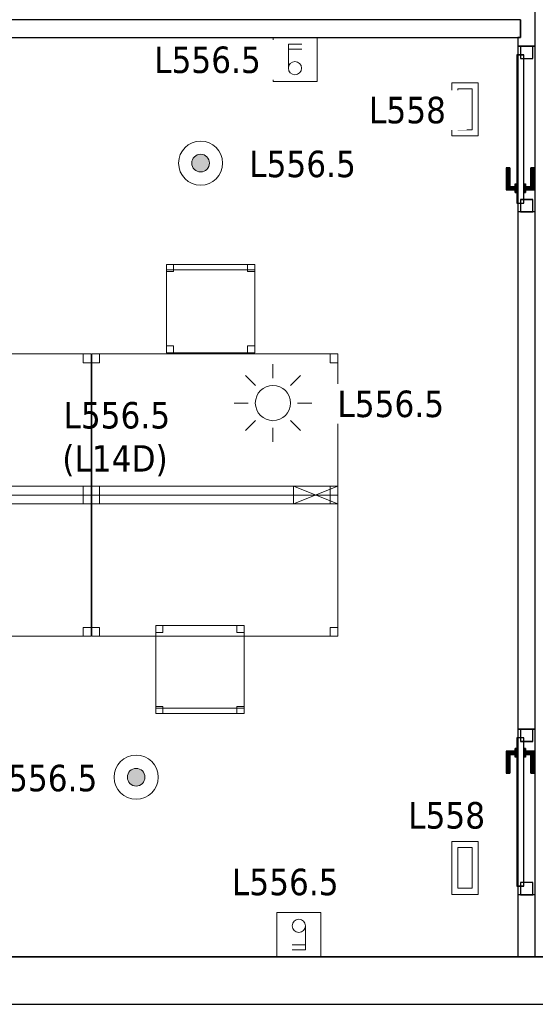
# Model space of a CAD drawing. Header units: metres. Extents: x 397.7 to 427.5, y 12.7 to 28.4.
# Tile 2 of 128: x 401.5 to 404.4, y 12.8 to 18.4. Entities that reach past the tile are written whole.
import ezdxf

# ---------------------------------------------------------------- set-up
doc = ezdxf.new("R2010")
doc.units = ezdxf.units.M
doc.layers.add('01_CARPINTERIA', color=5, linetype='Continuous', lineweight=25, true_color=0x0000ff)
doc.layers.add('01_SUELOS', color=7, linetype='Continuous', lineweight=25, true_color=0x007f00)
for name, color, linetype, lineweight in [('02_MOBILIARIO', 7, 'Continuous', 18), ('A-DETL-____-MBND', 7, 'Continuous', 18), ('A-DETL-GENF-OTLN', 7, 'Continuous', 18), ('A-GENM-____-OTLN', 7, 'Continuous', 18), ('A-WALL-____-MCUT', 7, 'Continuous', 25), ('A-WALL-____-OTLN', 7, 'Continuous', 25), ('E-ELEC-FIXT-IDEN', 7, 'Continuous', 30), ('E-LITE-____-IDEN', 7, 'Continuous', 30), ('E-LITE-EQPM-IDEN', 7, 'Continuous', 30)]:
    doc.layers.add(name, color=color, linetype=linetype, lineweight=lineweight)
doc.styles.add('Tahoma_4', font='tahoma.ttf', dxfattribs={"height": 0.15})

# ---------------------------------------------------------------- blocks, each defined once
blk = doc.blocks.new('Family - Mur P5-151247-08_ENLLUMENAT_P5')
at = {"layer": 'A-WALL-____-MCUT', "color": 253, "true_color": 0xaaaaaa}
for p, q in [((25.4725, 0.27), (0.0535, 0.27)), ((0, 0), (25.4166, 0))]:
    blk.add_line(p, q, dxfattribs=at)
at = {"layer": 'A-WALL-____-OTLN', "color": 253, "true_color": 0xaaaaaa}
for p, q in [((25.4725, 0.27), (0.0535, 0.27)), ((0, 0), (25.4166, 0))]:
    blk.add_line(p, q, dxfattribs=at)
at = {"layer": 'A-WALL-____-OTLN', "color": 253, "lineweight": 18, "true_color": 0xaaaaaa}
blk.add_line((0, 0), (25.4166, 0), dxfattribs=at)
blk = doc.blocks.new('Family - Taula 140X80_P5-151319-08_ENLLUMENAT_P5')
at = {"layer": 'A-DETL-____-MBND', "color": 253, "true_color": 0xaaaaaa}
for p, q in [((0, 0.7501), (0, 0.8001)), ((0, 0.8001), (0.0437, 0.8001)), ((0.0437, 0.8001), (0, 0.8001)), ((0, 0.8001), (0, 0.7501)), ((0, 0), (0, 0.8001)), ((0, 0.8001), (1.3973, 0.8001)), ((1.3973, 0.8001), (0, 0.8001)), ((0, 0.8001), (0, 0)), ((0.0437, 0.8001), (0.0437, 0.7501)), ((0.0437, 0.7501), (0.0437, 0.8001)), ((1.3536, 0.7501), (1.3536, 0.8001)), ((1.3536, 0.8001), (1.3973, 0.8001)), ((1.3973, 0.8001), (1.3536, 0.8001)), ((1.3536, 0.8001), (1.3536, 0.7501)), ((1.3973, 0.8001), (1.3973, 0.7501)), ((1.3973, 0.7501), (1.3973, 0.8001)), ((1.3973, 0.8001), (1.3973, 0)), ((1.3973, 0), (1.3973, 0.8001)), ((0.0437, 0.7501), (0, 0.7501)), ((0, 0.7501), (0.0437, 0.7501)), ((1.3973, 0.7501), (1.3536, 0.7501)), ((1.3536, 0.7501), (1.3973, 0.7501)), ((0, 0), (0, 0.05)), ((0, 0.05), (0.0437, 0.05)), ((0.0437, 0.05), (0, 0.05)), ((0, 0.05), (0, 0)), ((0.0437, 0), (0, 0)), ((0, 0), (0.0437, 0)), ((1.3973, 0), (0, 0)), ((0, 0), (1.3973, 0)), ((0.0437, 0.05), (0.0437, 0)), ((0.0437, 0), (0.0437, 0.05)), ((1.3536, 0), (1.3536, 0.05)), ((1.3536, 0.05), (1.3973, 0.05)), ((1.3973, 0.05), (1.3536, 0.05)), ((1.3536, 0.05), (1.3536, 0)), ((1.3973, 0), (1.3536, 0)), ((1.3536, 0), (1.3973, 0)), ((1.3973, 0.05), (1.3973, 0)), ((1.3973, 0), (1.3973, 0.05))]:
    blk.add_line(p, q, dxfattribs=at)
blk = doc.blocks.new('Family - Cadira d_Oficina_P5-151340-08_ENLLUMENAT_P5')
at = {"layer": 'A-DETL-____-MBND', "color": 253, "true_color": 0xaaaaaa}
for p, q in [((0, 0.47), (0, 0.5)), ((0, 0.5), (0.5, 0.5)), ((0, 0.5), (0, 0.47)), ((0.5, 0.5), (0, 0.5)), ((0, 0.46), (0, 0.5)), ((0, 0.5), (0.04, 0.5)), ((0, 0.5), (0, 0.46)), ((0.04, 0.5), (0, 0.5)), ((0, 0), (0, 0.5)), ((0, 0.5), (0.5, 0.5)), ((0.5, 0.5), (0, 0.5)), ((0, 0.5), (0, 0)), ((0.5, 0.47), (0, 0.47)), ((0, 0.47), (0.5, 0.47)), ((0.04, 0.46), (0, 0.46)), ((0, 0.46), (0.04, 0.46)), ((0.04, 0.5), (0.04, 0.46)), ((0.04, 0.46), (0.04, 0.5)), ((0.46, 0.46), (0.46, 0.5)), ((0.46, 0.5), (0.5, 0.5)), ((0.46, 0.5), (0.46, 0.46)), ((0.5, 0.5), (0.46, 0.5)), ((0.5, 0.46), (0.46, 0.46)), ((0.46, 0.46), (0.5, 0.46)), ((0.5, 0.5), (0.5, 0.47)), ((0.5, 0.47), (0.5, 0.5)), ((0.5, 0.5), (0.5, 0.46)), ((0.5, 0.46), (0.5, 0.5)), ((0.5, 0.5), (0.5, 0)), ((0.5, 0), (0.5, 0.5)), ((0, 0), (0, 0.04)), ((0, 0.04), (0.04, 0.04)), ((0, 0.04), (0, 0)), ((0.04, 0.04), (0, 0.04)), ((0.04, 0), (0, 0)), ((0, 0), (0.04, 0)), ((0.5, 0), (0, 0)), ((0.04, 0.04), (0.04, 0)), ((0.04, 0), (0.04, 0.04)), ((0.46, 0), (0.46, 0.04)), ((0.46, 0.04), (0.5, 0.04)), ((0.46, 0.04), (0.46, 0)), ((0.5, 0.04), (0.46, 0.04)), ((0.5, 0), (0.46, 0)), ((0.46, 0), (0.5, 0)), ((0.5, 0.04), (0.5, 0)), ((0.5, 0), (0.5, 0.04)), ((0, 0), (0.5, 0))]:
    blk.add_line(p, q, dxfattribs=at)
blk = doc.blocks.new('Family - Taula 140X80_P5-151489-08_ENLLUMENAT_P5')
at = {"layer": 'A-DETL-____-MBND', "color": 253, "true_color": 0xaaaaaa}
for p, q in [((0, 0.8001), (1.3973, 0.8001)), ((0, 0), (0, 0.8001)), ((1.3973, 0.8001), (0, 0.8001)), ((0, 0.8001), (0, 0)), ((0, 0.8001), (0.0437, 0.8001)), ((0, 0.7501), (0, 0.8001)), ((0.0437, 0.8001), (0, 0.8001)), ((0, 0.8001), (0, 0.7501)), ((0.0437, 0.8001), (0.0437, 0.7501)), ((0.0437, 0.7501), (0.0437, 0.8001)), ((1.3536, 0.8001), (1.3973, 0.8001)), ((1.3536, 0.7501), (1.3536, 0.8001)), ((1.3973, 0.8001), (1.3536, 0.8001)), ((1.3536, 0.8001), (1.3536, 0.7501)), ((1.3973, 0.8001), (1.3973, 0.7501)), ((1.3973, 0.7501), (1.3973, 0.8001)), ((1.3973, 0.8001), (1.3973, 0)), ((1.3973, 0), (1.3973, 0.8001)), ((0.0437, 0.7501), (0, 0.7501)), ((0, 0.7501), (0.0437, 0.7501)), ((1.3973, 0.7501), (1.3536, 0.7501)), ((1.3536, 0.7501), (1.3973, 0.7501)), ((0, 0.05), (0.0437, 0.05)), ((0, 0), (0, 0.05)), ((0.0437, 0.05), (0, 0.05)), ((0, 0.05), (0, 0)), ((0, 0), (1.3973, 0)), ((0.0437, 0), (0, 0)), ((0, 0), (0.0437, 0)), ((0.0437, 0.05), (0.0437, 0)), ((0.0437, 0), (0.0437, 0.05)), ((1.3536, 0.05), (1.3973, 0.05)), ((1.3536, 0), (1.3536, 0.05)), ((1.3973, 0.05), (1.3536, 0.05)), ((1.3536, 0.05), (1.3536, 0)), ((1.3973, 0), (1.3536, 0)), ((1.3536, 0), (1.3973, 0)), ((1.3973, 0.05), (1.3973, 0)), ((1.3973, 0), (1.3973, 0.05)), ((1.3973, 0), (0, 0))]:
    blk.add_line(p, q, dxfattribs=at)
blk = doc.blocks.new('Family - Taula 140X80_P5-151548-08_ENLLUMENAT_P5')
at = {"layer": 'A-DETL-____-MBND', "color": 253, "true_color": 0xaaaaaa}
for p, q in [((0, 0.8001), (0.0437, 0.8001)), ((0, 0.7501), (0, 0.8001)), ((0.0437, 0.8001), (0, 0.8001)), ((0, 0.8001), (0, 0.7501)), ((0, 0.8001), (1.3973, 0.8001)), ((0, 0), (0, 0.8001)), ((1.3973, 0.8001), (0, 0.8001)), ((0, 0.8001), (0, 0)), ((0.0437, 0.8001), (0.0437, 0.7501)), ((0.0437, 0.7501), (0.0437, 0.8001)), ((1.3536, 0.8001), (1.3973, 0.8001)), ((1.3536, 0.7501), (1.3536, 0.8001)), ((1.3973, 0.8001), (1.3536, 0.8001)), ((1.3536, 0.8001), (1.3536, 0.7501)), ((1.3973, 0.8001), (1.3973, 0.7501)), ((1.3973, 0.7501), (1.3973, 0.8001)), ((1.3973, 0.8001), (1.3973, 0)), ((1.3973, 0), (1.3973, 0.8001)), ((0.0437, 0.7501), (0, 0.7501)), ((0, 0.7501), (0.0437, 0.7501)), ((1.3973, 0.7501), (1.3536, 0.7501)), ((1.3536, 0.7501), (1.3973, 0.7501)), ((0, 0.05), (0.0437, 0.05)), ((0, 0), (0, 0.05)), ((0.0437, 0.05), (0, 0.05)), ((0, 0.05), (0, 0)), ((0, 0), (1.3973, 0)), ((0.0437, 0), (0, 0)), ((0, 0), (0.0437, 0)), ((0.0437, 0.05), (0.0437, 0)), ((0.0437, 0), (0.0437, 0.05)), ((1.3536, 0.05), (1.3973, 0.05)), ((1.3536, 0), (1.3536, 0.05)), ((1.3973, 0.05), (1.3536, 0.05)), ((1.3536, 0.05), (1.3536, 0)), ((1.3973, 0), (1.3536, 0)), ((1.3536, 0), (1.3973, 0)), ((1.3973, 0.05), (1.3973, 0)), ((1.3973, 0), (1.3973, 0.05)), ((1.3973, 0), (0, 0))]:
    blk.add_line(p, q, dxfattribs=at)
blk = doc.blocks.new('Family - Mampara P5-151608-08_ENLLUMENAT_P5')
at = {"layer": 'A-WALL-____-MCUT', "color": 253, "true_color": 0xaaaaaa}
for p, q in [((0.35, 0.1), (0, 0.1)), ((0, 0.1), (0, 0)), ((0.35, 0), (0.35, 0.1)), ((1.29, 0.1), (1.29, 0)), ((4.2209, 0.1), (1.29, 0.1)), ((4.2209, 0), (4.2209, 0.1)), ((5.1609, 0.1), (5.1609, 0)), ((5.2109, 0.1), (5.1609, 0.1)), ((5.2109, 0.0845), (5.2109, 0.1)), ((5.3109, 0.0845), (5.2109, 0.0845)), ((0, 0), (0.35, 0)), ((1.29, 0), (4.2209, 0)), ((5.1609, 0), (5.3609, 0))]:
    blk.add_line(p, q, dxfattribs=at)
at = {"layer": 'A-WALL-____-OTLN', "color": 253, "true_color": 0xaaaaaa}
for p, q in [((5.2109, 0.1), (0, 0.1)), ((0, 0.1), (0, 0)), ((0.35, 0), (0.35, 0.1)), ((1.29, 0.1), (0.35, 0.1)), ((1.29, 0), (1.29, 0.1)), ((4.2209, 0), (4.2209, 0.1)), ((5.1609, 0.1), (4.2209, 0.1)), ((5.1609, 0), (5.1609, 0.1)), ((5.2109, 0.0845), (5.2109, 0.1)), ((5.3109, 0.0845), (5.2109, 0.0845)), ((0, 0), (10.3088, 0)), ((0.35, 0), (1.29, 0)), ((4.2209, 0), (5.1609, 0))]:
    blk.add_line(p, q, dxfattribs=at)
at = {"layer": 'A-WALL-____-OTLN', "color": 253, "lineweight": 18, "true_color": 0xaaaaaa}
blk.add_line((0, 0), (10.3088, 0), dxfattribs=at)
blk = doc.blocks.new('Family - Vano porta P5-151612-08_ENLLUMENAT_P5')
at = {"layer": 'A-GENM-____-OTLN', "color": 253, "true_color": 0xaaaaaa}
for p, q in [((404.437, 14.4006), (404.337, 14.4006)), ((404.337, 14.4006), (404.337, 13.4606)), ((404.337, 13.4606), (404.337, 14.4006)), ((404.337, 14.4006), (404.437, 14.4006)), ((404.437, 13.4606), (404.437, 14.4006)), ((404.437, 14.4006), (404.437, 13.4606)), ((404.337, 13.4606), (404.437, 13.4606)), ((404.337, 13.4606), (404.437, 13.4606))]:
    blk.add_line(p, q, dxfattribs=at)
blk = doc.blocks.new('Family - Vano porta P5-151616-08_ENLLUMENAT_P5')
at = {"layer": 'A-GENM-____-OTLN', "color": 253, "true_color": 0xaaaaaa}
for p, q in [((404.437, 18.2715), (404.337, 18.2715)), ((404.337, 18.2715), (404.337, 17.3315)), ((404.337, 17.3315), (404.337, 18.2715)), ((404.337, 18.2715), (404.437, 18.2715)), ((404.437, 17.3315), (404.437, 18.2715)), ((404.437, 18.2715), (404.437, 17.3315)), ((404.337, 17.3315), (404.437, 17.3315)), ((404.337, 17.3315), (404.437, 17.3315))]:
    blk.add_line(p, q, dxfattribs=at)
blk = doc.blocks.new('Family - Cadira d_Oficina_P5-151666-08_ENLLUMENAT_P5')
at = {"layer": 'A-DETL-____-MBND', "color": 253, "true_color": 0xaaaaaa}
for p, q in [((0, 0.5), (0.04, 0.5)), ((0, 0.46), (0, 0.5)), ((0.04, 0.5), (0, 0.5)), ((0, 0.5), (0, 0.46)), ((0, 0), (0, 0.5)), ((0, 0.5), (0.5, 0.5)), ((0, 0.5), (0, 0)), ((0.5, 0.5), (0, 0.5)), ((0.04, 0.46), (0, 0.46)), ((0, 0.46), (0.04, 0.46)), ((0.04, 0.5), (0.04, 0.46)), ((0.04, 0.46), (0.04, 0.5)), ((0.46, 0.5), (0.5, 0.5)), ((0.46, 0.46), (0.46, 0.5)), ((0.5, 0.5), (0.46, 0.5)), ((0.46, 0.5), (0.46, 0.46)), ((0.5, 0.46), (0.46, 0.46)), ((0.46, 0.46), (0.5, 0.46)), ((0.5, 0.5), (0.5, 0.46)), ((0.5, 0.46), (0.5, 0.5)), ((0.5, 0.5), (0.5, 0)), ((0.5, 0), (0.5, 0.5)), ((0, 0.04), (0.04, 0.04)), ((0, 0), (0, 0.04)), ((0.04, 0.04), (0, 0.04)), ((0, 0.04), (0, 0)), ((0, 0.03), (0.5, 0.03)), ((0, 0), (0, 0.03)), ((0.5, 0.03), (0, 0.03)), ((0, 0.03), (0, 0)), ((0.5, 0), (0, 0)), ((0, 0), (0.5, 0)), ((0.04, 0), (0, 0)), ((0, 0), (0.04, 0)), ((0.5, 0), (0, 0)), ((0, 0), (0.5, 0)), ((0.04, 0.04), (0.04, 0)), ((0.04, 0), (0.04, 0.04)), ((0.46, 0.04), (0.5, 0.04)), ((0.46, 0), (0.46, 0.04)), ((0.5, 0.04), (0.46, 0.04)), ((0.46, 0.04), (0.46, 0)), ((0.46, 0), (0.5, 0)), ((0.5, 0.04), (0.5, 0)), ((0.5, 0), (0.5, 0.04)), ((0.5, 0.03), (0.5, 0)), ((0.5, 0), (0.5, 0.03)), ((0.5, 0), (0.46, 0))]:
    blk.add_line(p, q, dxfattribs=at)
blk = doc.blocks.new('Family - Paviment P5-151720-08_ENLLUMENAT_P5')
at = {"layer": '01_SUELOS', "color": 9, "true_color": 0xaad4aa}
for p, q in [((0, 0), (25.4182, 0)), ((25.4182, 0), (0, 0))]:
    blk.add_line(p, q, dxfattribs=at)
blk = doc.blocks.new('Family - LONDR55-XX_ZZ-ARQ-CAA-M3D-Londres55-151846-08_ENLLUMENAT_P5')
at = {"layer": '01_CARPINTERIA', "color": 161, "true_color": 0xaaaaff}
for p, q in [((0.1263, 0.1487), (0.125, 0.15)), ((0.125, 0.15), (0.125, 0.1)), ((0.125, 0.15), (0.1263, 0.1487)), ((0.25, 0.15), (0.125, 0.15)), ((0.13, 0.145), (0.1263, 0.1487)), ((0.1263, 0.1487), (0.1263, 0.1)), ((0.1263, 0.1487), (0.1263, 0.1)), ((0.1263, 0.1487), (0.13, 0.145)), ((0.25, 0.1487), (0.1263, 0.1487)), ((0.25, 0.1487), (0.1263, 0.1487)), ((0.135, 0.14), (0.13, 0.145)), ((0.13, 0.145), (0.13, 0.1)), ((0.13, 0.145), (0.13, 0.1)), ((0.13, 0.145), (0.135, 0.14)), ((0.25, 0.145), (0.13, 0.145)), ((0.25, 0.145), (0.13, 0.145)), ((0.135, 0.1), (0.135, 0.14)), ((0.135, 0.14), (0.135, 0.1)), ((0.135, 0.14), (0.14, 0.135)), ((0.14, 0.135), (0.135, 0.14)), ((0.135, 0.14), (0.25, 0.14)), ((0.25, 0.14), (0.135, 0.14)), ((0.14, 0.135), (0.14, 0.1)), ((0.14, 0.135), (0.1437, 0.1313)), ((0.1437, 0.1313), (0.14, 0.135)), ((0.14, 0.135), (0.14, 0.1)), ((0.25, 0.135), (0.14, 0.135)), ((0.25, 0.135), (0.14, 0.135)), ((0.1437, 0.1313), (0.1437, 0.1)), ((0.1437, 0.1313), (0.145, 0.13)), ((0.145, 0.13), (0.1437, 0.1313)), ((0.1437, 0.1313), (0.1437, 0.1)), ((0.25, 0.1313), (0.1437, 0.1313)), ((0.25, 0.1313), (0.1437, 0.1313)), ((0.145, 0.13), (0.145, 0.1)), ((0.25, 0.13), (0.145, 0.13)), ((0.25, 0.1487), (0.25, 0.15)), ((0.25, 0.15), (0.25, 0.1487)), ((0.25, 0.145), (0.25, 0.1487)), ((0.25, 0.1487), (0.25, 0.145)), ((0.25, 0.145), (0.25, 0.14)), ((0.25, 0.14), (0.25, 0.145)), ((0.25, 0.14), (0.25, 0.135)), ((0.25, 0.135), (0.25, 0.14)), ((0.25, 0.135), (0.25, 0.1313)), ((0.25, 0.1313), (0.25, 0.135)), ((0.25, 0.1313), (0.25, 0.13)), ((0.25, 0.13), (0.25, 0.1313)), ((0.07, 0.07), (0, 0.07)), ((0, 0.07), (0, 0)), ((0.07, 0.07), (0, 0.07)), ((0, 0.07), (0, 0)), ((0.89, 0.09), (0.05, 0.09)), ((0.05, 0.09), (0.05, 0.05)), ((0.89, 0.09), (0.05, 0.09)), ((0.05, 0.09), (0.05, 0.05)), ((0.07, 0), (0.07, 0.07)), ((0.07, 0.07), (0.07, 0)), ((0.16, 0.1), (0.11, 0.1)), ((0.11, 0.1), (0.16, 0.1)), ((0.11, 0.1), (0.11, 0.09)), ((0.11, 0.09), (0.11, 0.1)), ((0.16, 0.09), (0.11, 0.09)), ((0.11, 0.09), (0.16, 0.09)), ((0.1263, 0.1), (0.125, 0.1)), ((0.125, 0.1), (0.1263, 0.1)), ((0.13, 0.1), (0.1263, 0.1)), ((0.1263, 0.1), (0.13, 0.1)), ((0.135, 0.1), (0.13, 0.1)), ((0.13, 0.1), (0.135, 0.1)), ((0.14, 0.1), (0.135, 0.1)), ((0.135, 0.1), (0.14, 0.1)), ((0.14, 0.1), (0.1437, 0.1)), ((0.1437, 0.1), (0.14, 0.1)), ((0.1437, 0.1), (0.145, 0.1)), ((0.145, 0.1), (0.1437, 0.1)), ((0.16, 0.1), (0.16, 0.09)), ((0.16, 0.1), (0.16, 0.09)), ((0.94, 0.07), (0.87, 0.07)), ((0.87, 0.07), (0.87, 0)), ((0.94, 0.07), (0.87, 0.07)), ((0.87, 0.07), (0.87, 0)), ((0.89, 0.05), (0.89, 0.09)), ((0.89, 0.09), (0.89, 0.05)), ((0.94, 0), (0.94, 0.07)), ((0.94, 0.07), (0.94, 0)), ((0, 0), (0.07, 0)), ((0, 0), (0.07, 0)), ((0.05, 0.05), (0.89, 0.05)), ((0.05, 0.05), (0.89, 0.05)), ((0.11, 0.05), (0.16, 0.05)), ((0.16, 0.05), (0.11, 0.05)), ((0.11, 0.05), (0.11, 0.04)), ((0.11, 0.04), (0.11, 0.05)), ((0.11, 0.04), (0.16, 0.04)), ((0.16, 0.04), (0.11, 0.04)), ((0.1263, 0.04), (0.125, 0.04)), ((0.125, 0.04), (0.1263, 0.04)), ((0.125, 0.04), (0.125, -0.01)), ((0.13, 0.04), (0.1263, 0.04)), ((0.1263, 0.04), (0.13, 0.04)), ((0.1263, 0.04), (0.1263, -0.0087)), ((0.1263, 0.04), (0.1263, -0.0087)), ((0.13, 0.04), (0.135, 0.04)), ((0.135, 0.04), (0.13, 0.04)), ((0.13, 0.04), (0.13, -0.005)), ((0.13, 0.04), (0.13, -0.005)), ((0.13, -0.005), (0.135, 0)), ((0.135, 0), (0.13, -0.005)), ((0.135, 0.04), (0.14, 0.04)), ((0.14, 0.04), (0.135, 0.04)), ((0.135, 0), (0.135, 0.04)), ((0.135, 0.04), (0.135, 0)), ((0.14, 0.005), (0.135, 0)), ((0.135, 0), (0.14, 0.005)), ((0.25, 0), (0.135, 0)), ((0.135, 0), (0.25, 0)), ((0.14, 0.04), (0.1437, 0.04)), ((0.1437, 0.04), (0.14, 0.04)), ((0.14, 0.04), (0.14, 0.005)), ((0.14, 0.04), (0.14, 0.005)), ((0.1437, 0.0087), (0.14, 0.005)), ((0.14, 0.005), (0.1437, 0.0087)), ((0.14, 0.005), (0.25, 0.005)), ((0.14, 0.005), (0.25, 0.005)), ((0.1437, 0.04), (0.145, 0.04)), ((0.145, 0.04), (0.1437, 0.04)), ((0.1437, 0.04), (0.1437, 0.0087)), ((0.1437, 0.04), (0.1437, 0.0087)), ((0.145, 0.01), (0.1437, 0.0087)), ((0.1437, 0.0087), (0.145, 0.01)), ((0.1437, 0.0087), (0.25, 0.0087)), ((0.1437, 0.0087), (0.25, 0.0087)), ((0.145, 0.04), (0.145, 0.01)), ((0.145, 0.01), (0.25, 0.01)), ((0.16, 0.05), (0.16, 0.04)), ((0.16, 0.05), (0.16, 0.04)), ((0.25, 0.0087), (0.25, 0.01)), ((0.25, 0.01), (0.25, 0.0087)), ((0.25, 0.005), (0.25, 0.0087)), ((0.25, 0.0087), (0.25, 0.005)), ((0.25, 0.005), (0.25, 0)), ((0.25, 0), (0.25, 0.005)), ((0.25, 0), (0.25, -0.005)), ((0.25, -0.005), (0.25, 0)), ((0.87, 0), (0.94, 0)), ((0.87, 0), (0.94, 0)), ((0.125, -0.01), (0.1263, -0.0087)), ((0.1263, -0.0087), (0.125, -0.01)), ((0.125, -0.01), (0.25, -0.01)), ((0.1263, -0.0087), (0.13, -0.005)), ((0.13, -0.005), (0.1263, -0.0087)), ((0.1263, -0.0087), (0.25, -0.0087)), ((0.1263, -0.0087), (0.25, -0.0087)), ((0.13, -0.005), (0.25, -0.005)), ((0.13, -0.005), (0.25, -0.005)), ((0.25, -0.005), (0.25, -0.0087)), ((0.25, -0.0087), (0.25, -0.005)), ((0.25, -0.0087), (0.25, -0.01)), ((0.25, -0.01), (0.25, -0.0087))]:
    blk.add_line(p, q, dxfattribs=at)
blk = doc.blocks.new('Family - Porta P5-151847-08_ENLLUMENAT_P5')
blk.add_blockref('Family - LONDR55-XX_ZZ-ARQ-CAA-M3D-Londres55-151846-08_ENLLUMENAT_P5', (0, 0))
blk = doc.blocks.new('Family - LONDR55-XX_ZZ-ARQ-CAA-M3D-Londres55-151917-08_ENLLUMENAT_P5')
at = {"layer": '01_CARPINTERIA', "color": 161, "true_color": 0xaaaaff}
for p, q in [((0.69, 0.1487), (0.69, 0.15)), ((0.69, 0.15), (0.69, 0.1487)), ((0.815, 0.15), (0.69, 0.15)), ((0.69, 0.145), (0.69, 0.1487)), ((0.69, 0.1487), (0.69, 0.145)), ((0.8137, 0.1487), (0.69, 0.1487)), ((0.8137, 0.1487), (0.69, 0.1487)), ((0.69, 0.14), (0.69, 0.145)), ((0.69, 0.145), (0.69, 0.14)), ((0.81, 0.145), (0.69, 0.145)), ((0.81, 0.145), (0.69, 0.145)), ((0.69, 0.135), (0.69, 0.14)), ((0.69, 0.14), (0.69, 0.135)), ((0.69, 0.14), (0.805, 0.14)), ((0.805, 0.14), (0.69, 0.14)), ((0.69, 0.135), (0.69, 0.1313)), ((0.69, 0.1313), (0.69, 0.135)), ((0.8, 0.135), (0.69, 0.135)), ((0.8, 0.135), (0.69, 0.135)), ((0.69, 0.1313), (0.69, 0.13)), ((0.69, 0.13), (0.69, 0.1313)), ((0.7963, 0.1313), (0.69, 0.1313)), ((0.7963, 0.1313), (0.69, 0.1313)), ((0.795, 0.13), (0.69, 0.13)), ((0.795, 0.13), (0.7963, 0.1313)), ((0.7963, 0.1313), (0.795, 0.13)), ((0.795, 0.1), (0.795, 0.13)), ((0.7963, 0.1313), (0.8, 0.135)), ((0.8, 0.135), (0.7963, 0.1313)), ((0.7963, 0.1), (0.7963, 0.1313)), ((0.7963, 0.1), (0.7963, 0.1313)), ((0.8, 0.135), (0.805, 0.14)), ((0.805, 0.14), (0.8, 0.135)), ((0.8, 0.1), (0.8, 0.135)), ((0.8, 0.1), (0.8, 0.135)), ((0.81, 0.145), (0.805, 0.14)), ((0.805, 0.14), (0.81, 0.145)), ((0.805, 0.14), (0.805, 0.1)), ((0.805, 0.1), (0.805, 0.14)), ((0.8137, 0.1487), (0.81, 0.145)), ((0.81, 0.145), (0.8137, 0.1487)), ((0.81, 0.1), (0.81, 0.145)), ((0.81, 0.1), (0.81, 0.145)), ((0.815, 0.15), (0.8137, 0.1487)), ((0.8137, 0.1487), (0.815, 0.15)), ((0.8137, 0.1), (0.8137, 0.1487)), ((0.8137, 0.1), (0.8137, 0.1487)), ((0.815, 0.1), (0.815, 0.15)), ((0.07, 0.07), (0, 0.07)), ((0, 0.07), (0, 0)), ((0.07, 0.07), (0, 0.07)), ((0, 0), (0, 0.07)), ((0.89, 0.09), (0.05, 0.09)), ((0.05, 0.09), (0.05, 0.05)), ((0.89, 0.09), (0.05, 0.09)), ((0.05, 0.05), (0.05, 0.09)), ((0.07, 0), (0.07, 0.07)), ((0.07, 0), (0.07, 0.07)), ((0.83, 0.1), (0.78, 0.1)), ((0.78, 0.1), (0.83, 0.1)), ((0.78, 0.09), (0.78, 0.1)), ((0.78, 0.09), (0.78, 0.1)), ((0.83, 0.09), (0.78, 0.09)), ((0.78, 0.09), (0.83, 0.09)), ((0.7963, 0.1), (0.795, 0.1)), ((0.795, 0.1), (0.7963, 0.1)), ((0.8, 0.1), (0.7963, 0.1)), ((0.7963, 0.1), (0.8, 0.1)), ((0.805, 0.1), (0.8, 0.1)), ((0.8, 0.1), (0.805, 0.1)), ((0.81, 0.1), (0.805, 0.1)), ((0.805, 0.1), (0.81, 0.1)), ((0.81, 0.1), (0.8137, 0.1)), ((0.8137, 0.1), (0.81, 0.1)), ((0.8137, 0.1), (0.815, 0.1)), ((0.815, 0.1), (0.8137, 0.1)), ((0.83, 0.09), (0.83, 0.1)), ((0.83, 0.1), (0.83, 0.09)), ((0.94, 0.07), (0.87, 0.07)), ((0.87, 0.07), (0.87, 0)), ((0.94, 0.07), (0.87, 0.07)), ((0.87, 0), (0.87, 0.07)), ((0.89, 0.05), (0.89, 0.09)), ((0.89, 0.05), (0.89, 0.09)), ((0.94, 0), (0.94, 0.07)), ((0.94, 0), (0.94, 0.07)), ((0, 0), (0.07, 0)), ((0, 0), (0.07, 0)), ((0.05, 0.05), (0.89, 0.05)), ((0.05, 0.05), (0.89, 0.05)), ((0.69, 0.0087), (0.69, 0.01)), ((0.69, 0.01), (0.69, 0.0087)), ((0.69, 0.01), (0.795, 0.01)), ((0.69, 0.005), (0.69, 0.0087)), ((0.69, 0.0087), (0.69, 0.005)), ((0.69, 0.0087), (0.7963, 0.0087)), ((0.69, 0.0087), (0.7963, 0.0087)), ((0.69, 0), (0.69, 0.005)), ((0.69, 0.005), (0.69, 0)), ((0.69, 0.005), (0.8, 0.005)), ((0.69, 0.005), (0.8, 0.005)), ((0.69, -0.005), (0.69, 0)), ((0.69, 0), (0.69, -0.005)), ((0.805, 0), (0.69, 0)), ((0.69, 0), (0.805, 0)), ((0.78, 0.05), (0.83, 0.05)), ((0.83, 0.05), (0.78, 0.05)), ((0.78, 0.04), (0.78, 0.05)), ((0.78, 0.04), (0.78, 0.05)), ((0.78, 0.04), (0.83, 0.04)), ((0.83, 0.04), (0.78, 0.04)), ((0.7963, 0.04), (0.795, 0.04)), ((0.795, 0.04), (0.7963, 0.04)), ((0.795, 0.01), (0.795, 0.04)), ((0.7963, 0.0087), (0.795, 0.01)), ((0.795, 0.01), (0.7963, 0.0087)), ((0.8, 0.04), (0.7963, 0.04)), ((0.7963, 0.04), (0.8, 0.04)), ((0.7963, 0.0087), (0.7963, 0.04)), ((0.7963, 0.0087), (0.7963, 0.04)), ((0.8, 0.005), (0.7963, 0.0087)), ((0.7963, 0.0087), (0.8, 0.005)), ((0.8, 0.04), (0.805, 0.04)), ((0.805, 0.04), (0.8, 0.04)), ((0.8, 0.005), (0.8, 0.04)), ((0.8, 0.005), (0.8, 0.04)), ((0.805, 0), (0.8, 0.005)), ((0.8, 0.005), (0.805, 0)), ((0.805, 0.04), (0.81, 0.04)), ((0.81, 0.04), (0.805, 0.04)), ((0.805, 0.04), (0.805, 0)), ((0.805, 0), (0.805, 0.04)), ((0.81, -0.005), (0.805, 0)), ((0.81, 0.04), (0.8137, 0.04)), ((0.8137, 0.04), (0.81, 0.04)), ((0.81, -0.005), (0.81, 0.04)), ((0.81, -0.005), (0.81, 0.04)), ((0.8137, 0.04), (0.815, 0.04)), ((0.815, 0.04), (0.8137, 0.04)), ((0.8137, -0.0087), (0.8137, 0.04)), ((0.8137, -0.0087), (0.8137, 0.04)), ((0.815, -0.01), (0.815, 0.04)), ((0.83, 0.04), (0.83, 0.05)), ((0.83, 0.05), (0.83, 0.04)), ((0.87, 0), (0.94, 0)), ((0.87, 0), (0.94, 0)), ((0.69, -0.005), (0.69, -0.0087)), ((0.69, -0.0087), (0.69, -0.005)), ((0.69, -0.005), (0.81, -0.005)), ((0.69, -0.005), (0.81, -0.005)), ((0.69, -0.0087), (0.69, -0.01)), ((0.69, -0.01), (0.69, -0.0087)), ((0.69, -0.0087), (0.8137, -0.0087)), ((0.69, -0.0087), (0.8137, -0.0087)), ((0.69, -0.01), (0.815, -0.01)), ((0.805, 0), (0.81, -0.005)), ((0.81, -0.005), (0.8137, -0.0087)), ((0.8137, -0.0087), (0.81, -0.005)), ((0.8137, -0.0087), (0.815, -0.01)), ((0.815, -0.01), (0.8137, -0.0087))]:
    blk.add_line(p, q, dxfattribs=at)
blk = doc.blocks.new('Family - Porta P5-151918-08_ENLLUMENAT_P5')
blk.add_blockref('Family - LONDR55-XX_ZZ-ARQ-CAA-M3D-Londres55-151917-08_ENLLUMENAT_P5', (0, 0))
blk = doc.blocks.new('Family - Mampara P5-151929-08_ENLLUMENAT_P5')
at = {"layer": 'A-WALL-____-MCUT', "color": 253, "true_color": 0xaaaaaa}
for p, q in [((0.0198, 0.1), (0, 0)), ((5.0249, 0.1), (0.0198, 0.1)), ((5.0249, 0), (5.0249, 0.1)), ((0, 0), (5.0249, 0))]:
    blk.add_line(p, q, dxfattribs=at)
at = {"layer": 'A-WALL-____-OTLN', "color": 253, "true_color": 0xaaaaaa}
for p, q in [((0.0198, 0.1), (0, 0)), ((5.0249, 0.1), (0.0198, 0.1)), ((5.0249, 0), (5.0249, 0.1)), ((0, 0), (5.0249, 0))]:
    blk.add_line(p, q, dxfattribs=at)
at = {"layer": 'A-WALL-____-OTLN', "color": 253, "lineweight": 18, "true_color": 0xaaaaaa}
blk.add_line((0, 0), (5.0249, 0), dxfattribs=at)
blk = doc.blocks.new('Family - Taula 140X80_P5-151950-08_ENLLUMENAT_P5')
at = {"layer": 'A-DETL-____-MBND', "color": 253, "true_color": 0xaaaaaa}
for p, q in [((0, 0), (0, 0.8001)), ((0, 0.8001), (1.3973, 0.8001)), ((1.3973, 0.8001), (0, 0.8001)), ((0, 0.8001), (0, 0)), ((0, 0.7501), (0, 0.8001)), ((0, 0.8001), (0.0437, 0.8001)), ((0.0437, 0.8001), (0, 0.8001)), ((0, 0.8001), (0, 0.7501)), ((0.0437, 0.8001), (0.0437, 0.7501)), ((0.0437, 0.7501), (0.0437, 0.8001)), ((1.3536, 0.7501), (1.3536, 0.8001)), ((1.3536, 0.8001), (1.3973, 0.8001)), ((1.3973, 0.8001), (1.3536, 0.8001)), ((1.3536, 0.8001), (1.3536, 0.7501)), ((1.3973, 0.8001), (1.3973, 0)), ((1.3973, 0), (1.3973, 0.8001)), ((1.3973, 0.8001), (1.3973, 0.7501)), ((1.3973, 0.7501), (1.3973, 0.8001)), ((0.0437, 0.7501), (0, 0.7501)), ((0, 0.7501), (0.0437, 0.7501)), ((1.3973, 0.7501), (1.3536, 0.7501)), ((1.3536, 0.7501), (1.3973, 0.7501)), ((0, 0), (0, 0.05)), ((0, 0.05), (0.0437, 0.05)), ((0.0437, 0.05), (0, 0.05)), ((0, 0.05), (0, 0)), ((1.3973, 0), (0, 0)), ((0, 0), (1.3973, 0)), ((0.0437, 0), (0, 0)), ((0, 0), (0.0437, 0)), ((0.0437, 0.05), (0.0437, 0)), ((0.0437, 0), (0.0437, 0.05)), ((1.3536, 0), (1.3536, 0.05)), ((1.3536, 0.05), (1.3973, 0.05)), ((1.3973, 0.05), (1.3536, 0.05)), ((1.3536, 0.05), (1.3536, 0)), ((1.3973, 0), (1.3536, 0)), ((1.3536, 0), (1.3973, 0)), ((1.3973, 0.05), (1.3973, 0)), ((1.3973, 0), (1.3973, 0.05))]:
    blk.add_line(p, q, dxfattribs=at)
blk = doc.blocks.new('LONDR55-XX_ZZ-ARQ-CAA-M3D-Londres55_ifc-1-08_ENLLUMENAT_P5')
at = {"layer": '01_CARPINTERIA', "color": 253, "lineweight": 18, "true_color": 0xaaaaaa, "rotation": 90}
for name, p in [('Family - Porta P5-151847-08_ENLLUMENAT_P5', (404.422, 17.3315)), ('Family - Porta P5-151918-08_ENLLUMENAT_P5', (404.422, 13.4606))]:
    blk.add_blockref(name, p, dxfattribs=at)
at = {"layer": '01_SUELOS', "color": 253, "lineweight": 18, "true_color": 0xaaaaaa}
blk.add_blockref('Family - Paviment P5-151720-08_ENLLUMENAT_P5', (398.2952, 13.1106), dxfattribs=at)
at = {"layer": '02_MOBILIARIO', "color": 253, "lineweight": 18, "true_color": 0xaaaaaa}
for name, p in [('Family - Cadira d_Oficina_P5-151340-08_ENLLUMENAT_P5', (402.3447, 16.5336)), ('Family - Taula 140X80_P5-151548-08_ENLLUMENAT_P5', (400.5185, 15.7268)), ('Family - Taula 140X80_P5-151489-08_ENLLUMENAT_P5', (401.9196, 15.7268)), ('Family - Taula 140X80_P5-151950-08_ENLLUMENAT_P5', (400.5185, 14.9268)), ('Family - Taula 140X80_P5-151319-08_ENLLUMENAT_P5', (401.9196, 14.9268)), ('Family - Cadira d_Oficina_P5-151666-08_ENLLUMENAT_P5', (402.2842, 14.4886))]:
    blk.add_blockref(name, p, dxfattribs=at)
at = {"layer": 'A-GENM-____-OTLN', "color": 253, "lineweight": 18, "true_color": 0xaaaaaa}
for name in ['Family - Vano porta P5-151616-08_ENLLUMENAT_P5', 'Family - Vano porta P5-151612-08_ENLLUMENAT_P5']:
    blk.add_blockref(name, (0, 0), dxfattribs=at)
at = {"layer": 'A-WALL-____-OTLN', "color": 253, "lineweight": 18, "true_color": 0xaaaaaa, "rotation": 90}
blk.add_blockref('Family - Mampara P5-151608-08_ENLLUMENAT_P5', (404.437, 13.1106), dxfattribs=at)
at = {"layer": 'A-WALL-____-OTLN', "color": 253, "lineweight": 18, "true_color": 0xaaaaaa}
for name, p in [('Family - Mampara P5-151929-08_ENLLUMENAT_P5', (399.3276, 18.3215)), ('Family - Mur P5-151247-08_ENLLUMENAT_P5', (398.2417, 12.8406))]:
    blk.add_blockref(name, p, dxfattribs=at)
blk = doc.blocks.new('ZYR_06_02_05 LLuminària Suspesa - L 14 D-850706-08_ENLLUMENAT_P5')
at = {"layer": 'A-DETL-GENF-OTLN', "color": 92, "true_color": 0x00c400}
for p, q in [((-1.26, 0.05), (1.26, 0.05)), ((-1.26, -0.05), (-1.26, 0.05)), ((-1.26, -0.05), (-1.008, 0.05)), ((-1.26, 0.05), (-1.008, -0.05)), ((-1.008, 0.05), (-1.008, -0.05)), ((1.008, 0.05), (1.008, -0.05)), ((1.008, -0.05), (1.26, 0.05)), ((1.008, 0.05), (1.26, -0.05)), ((1.26, 0.05), (1.26, -0.05)), ((1.26, -0.05), (-1.26, -0.05))]:
    blk.add_line(p, q, dxfattribs=at)
blk = doc.blocks.new('ZYR_06_03 Emer Sostre Rect - 01 Emergencia Superficie 01-829055-08_ENLLUMENAT_P5')
at = {"layer": 'A-DETL-GENF-OTLN', "color": 6, "true_color": 0xff00ff}
for p, q in [((-0.15, 0.075), (0.15, 0.075)), ((-0.15, -0.075), (-0.15, 0.075)), ((0.15, 0.075), (0.15, -0.075)), ((-0.1157, 0.0407), (0.1157, 0.0407)), ((-0.1157, -0.0407), (-0.1157, 0.0407)), ((0.1157, 0.0407), (0.1157, -0.0407)), ((0.1157, -0.0407), (-0.1157, -0.0407)), ((0.15, -0.075), (-0.15, -0.075))]:
    blk.add_line(p, q, dxfattribs=at)
blk = doc.blocks.new('ZYR_06_01 Mecanismes - 02 Commutador-862466-08_ENLLUMENAT_P5')
at = {"layer": 'A-DETL-GENF-OTLN', "color": 92, "true_color": 0x00c400}
for p, q in [((-0.1355, 0), (0.1145, 0)), ((-0.1355, -0.25), (-0.1355, 0)), ((-0.0485, -0.038), (0.0275, -0.038)), ((-0.0485, -0.175), (-0.0485, -0.038)), ((0.1145, 0), (0.1145, -0.25)), ((-0.0485, -0.068), (0.0275, -0.068)), ((0.1145, -0.25), (-0.1355, -0.25))]:
    blk.add_line(p, q, dxfattribs=at)
blk.add_circle((-0.011, -0.175), 0.0375, dxfattribs=at)
blk = doc.blocks.new('ZYR_06_01 Detector Sostre - 07 Detector Luminic-846090-08_ENLLUMENAT_P5')
at = {"layer": 'A-DETL-GENF-OTLN', "color": 92, "true_color": 0x00c400}
for p, q in [((0, 0.14), (0, 0.22)), ((-0.099, 0.099), (-0.1556, 0.1556)), ((0.099, 0.099), (0.1556, 0.1556)), ((0.14, 0), (0.22, 0)), ((-0.14, 0), (-0.22, 0)), ((-0.099, -0.099), (-0.1556, -0.1556)), ((0.099, -0.099), (0.1556, -0.1556)), ((0, -0.14), (0, -0.22))]:
    blk.add_line(p, q, dxfattribs=at)
blk.add_circle((0, 0), 0.1, dxfattribs=at)
blk = doc.blocks.new('ZYR_06_02_02 Down Superficie - L 03 D-326958-08_ENLLUMENAT_P5')
at = {"layer": 'A-DETL-GENF-OTLN', "true_color": 0x00c400}
blk.add_hatch(color=92, dxfattribs=at).paths.add_polyline_path([(0, -0.05), (0.0129, -0.0483), (0.025, -0.0433), (0.0354, -0.0354), (0.0433, -0.025), (0.0483, -0.0129), (0.05, 0), (0.0483, 0.0129), (0.0433, 0.025), (0.0354, 0.0354), (0.025, 0.0433), (0.0129, 0.0483), (0, 0.05), (-0.0129, 0.0483), (-0.025, 0.0433), (-0.0354, 0.0354), (-0.0433, 0.025), (-0.0483, 0.0129), (-0.05, 0), (-0.0483, -0.0129), (-0.0433, -0.025), (-0.0354, -0.0354), (-0.025, -0.0433), (-0.0129, -0.0483)])
at = {"layer": 'A-DETL-GENF-OTLN', "color": 92, "true_color": 0x00c400}
for radius in [0.125, 0.05]:
    blk.add_circle((0, 0), radius, dxfattribs=at)
for start, end in [(360, 180), (180, 360)]:
    blk.add_arc((0, 0), 0.05, start, end, dxfattribs=at)

msp = doc.modelspace()

# ---------------------------------------------------------------- block references
at = {"lineweight": 5}
msp.add_blockref('LONDR55-XX_ZZ-ARQ-CAA-M3D-Londres55_ifc-1-08_ENLLUMENAT_P5', (0, 0), dxfattribs=at)
at = {"layer": 'A-DETL-GENF-OTLN', "color": 92, "true_color": 0x00c400}
for name, p in [('ZYR_06_01 Mecanismes - 02 Commutador-862466-08_ENLLUMENAT_P5', (403.0841, 18.3215)), ('ZYR_06_02_02 Down Superficie - L 03 D-326958-08_ENLLUMENAT_P5', (402.5378, 17.6086)), ('ZYR_06_01 Detector Sostre - 07 Detector Luminic-846090-08_ENLLUMENAT_P5', (402.9481, 16.2487)), ('ZYR_06_02_05 LLuminària Suspesa - L 14 D-850706-08_ENLLUMENAT_P5', (402.0571, 15.7268)), ('ZYR_06_02_02 Down Superficie - L 03 D-326958-08_ENLLUMENAT_P5', (402.172, 14.1277))]:
    msp.add_blockref(name, p, dxfattribs=at)
at = {"layer": 'A-DETL-GENF-OTLN', "color": 6, "true_color": 0xff00ff, "rotation": 269.9999999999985}
for p in [(404.0383, 17.9138), (404.0383, 13.6138)]:
    msp.add_blockref('ZYR_06_03 Emer Sostre Rect - 01 Emergencia Superficie 01-829055-08_ENLLUMENAT_P5', p, dxfattribs=at)
at = {"layer": 'A-DETL-GENF-OTLN', "color": 92, "true_color": 0x00c400, "rotation": 180}
msp.add_blockref('ZYR_06_01 Mecanismes - 02 Commutador-862466-08_ENLLUMENAT_P5', (403.0841, 13.1106), dxfattribs=at)

# ---------------------------------------------------------------- texts
at = {"layer": 'E-LITE-EQPM-IDEN', "char_height": 0.15, "attachment_point": 1, "style": 'Tahoma_4'}
for s, insert, width in [('L556.5', (402.8135, 17.6791), 0.721519), ('L556.5', (401.7595, 16.2546), 0.721519), ('(L14D)', (401.7529, 16.0098), 0.733544), ('L556.5', (401.3465, 14.1982), 0.721519)]:
    msp.add_mtext(s, dxfattribs=dict(at, insert=insert, width=width))

# ---------------------------------------------------------------- next in the draw order: texts
at = {"layer": 'E-ELEC-FIXT-IDEN', "char_height": 0.15, "width": 0.721519, "attachment_point": 1, "style": 'Tahoma_4', "bg_fill": 3, "box_fill_scale": 1.25, "bg_fill_color": 256, "bg_fill_true_color": 13158600, "bg_fill_transparency": 0}
for insert in [(402.2742, 18.2695), (402.7155, 13.6092)]:
    msp.add_mtext('L556.5', dxfattribs=dict(at, insert=insert))
at = {"layer": 'E-LITE-____-IDEN', "char_height": 0.15, "attachment_point": 1, "style": 'Tahoma_4', "bg_fill": 3, "box_fill_scale": 1.25, "bg_fill_color": 256, "bg_fill_true_color": 13158600, "bg_fill_transparency": 0}
for s, insert, width in [('L558', (403.4933, 17.9843), 0.517088), ('L556.5', (403.314, 16.3192), 0.721519), ('L558', (403.7156, 13.9868), 0.517088)]:
    msp.add_mtext(s, dxfattribs=dict(at, insert=insert, width=width))

doc.saveas('drawing.dxf')
